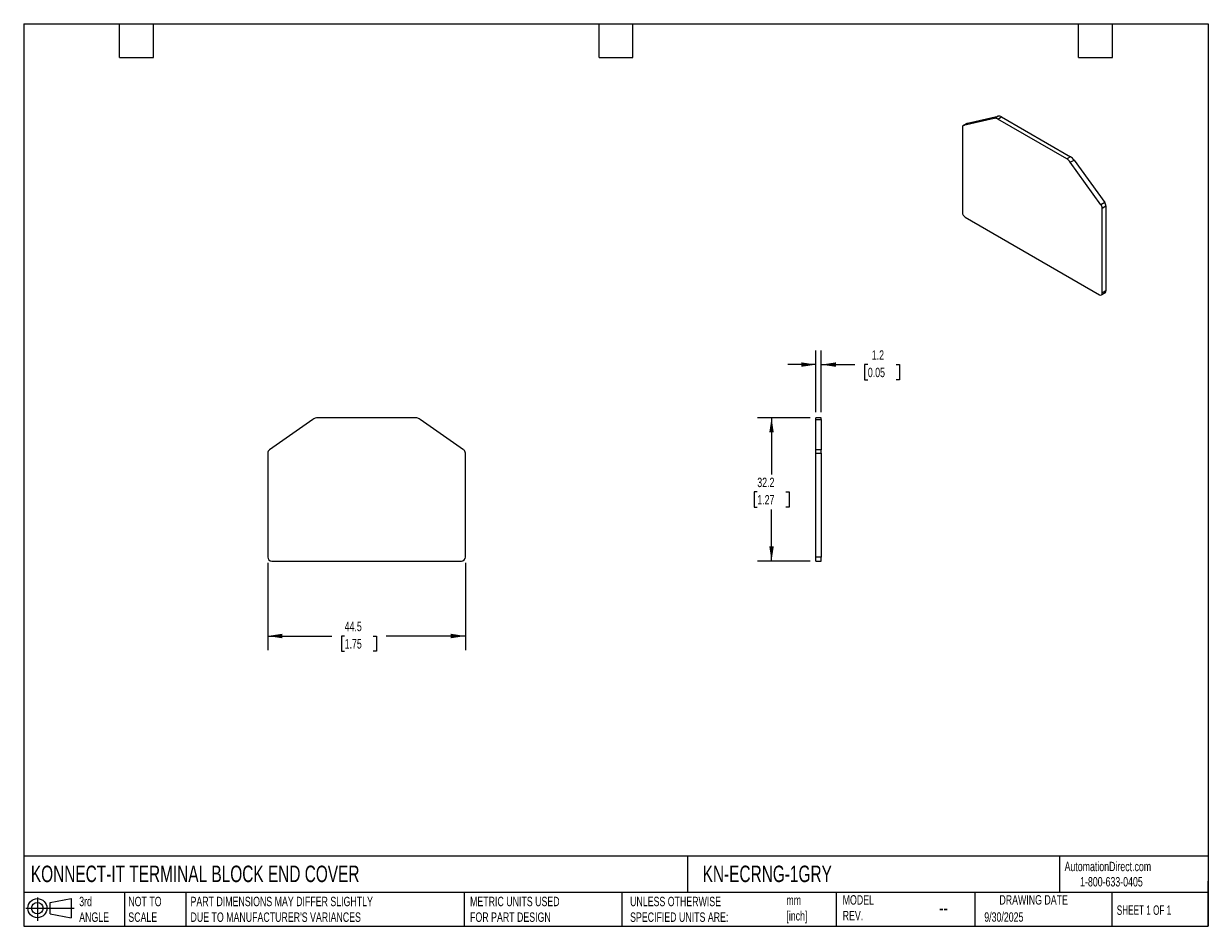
# Model space of a CAD drawing. Header units: millimetres. Extents: x 6 to 273, y 6 to 210.
import ezdxf

# ---------------------------------------------------------------- set-up
doc = ezdxf.new("R2010")
doc.units = ezdxf.units.MM
doc.linetypes.add('SLD-Solid', pattern=[0])
doc.layers.add('DIMENSIONS', color=140, linetype='SLD-Solid', lineweight=25)
doc.layers.add('TEXT', color=140, linetype='SLD-Solid', lineweight=25)
doc.layers.add('SLD-DEFPOINTS', color=7, linetype='Continuous')
doc.styles.add('SLDTEXTSTYLE0', font='TXT', dxfattribs={"width": 0.7})
doc.styles.add('SLDTEXTSTYLE1', font='TXT', dxfattribs={"width": 0.65})
doc.dimstyles.new('SLDDIMSTYLE0', dxfattribs={"dimtxt": 2.158008, "dimasz": 3.302, "dimexe": 0, "dimexo": 0.0625, "dimgap": 0.539502, "dimtad": 0, "dimtih": 1, "dimtoh": 1, "dimdec": 1, "dimrnd": 1e-09, "dimzin": 12, "dimdsep": 46, "dimtxsty": 'SLDTEXTSTYLE0', "dimsah": 1, "dimcen": 0.09, "dimadec": 0, "dimazin": 3, "dimtfac": 1, "dimtdec": 1, "dimtofl": 0, "dimtmove": 0, "dimatfit": 3, "dimfxl": 0, "dimfrac": 2, "dimtolj": 1, "dimtzin": 12, "dimarcsym": 0})
doc.dimstyles.new('SLDDIMSTYLE1', dxfattribs={"dimtxt": 2.158008, "dimasz": 3.302, "dimexe": 0, "dimexo": 0.0625, "dimgap": 0.539502, "dimtad": 0, "dimtih": 1, "dimtoh": 1, "dimdec": 1, "dimrnd": 1e-09, "dimzin": 12, "dimdsep": 46, "dimtxsty": 'SLDTEXTSTYLE0', "dimsah": 1, "dimcen": 0.09, "dimadec": 0, "dimazin": 3, "dimtfac": 1, "dimtdec": 1, "dimtmove": 0, "dimatfit": 0, "dimfxl": 0, "dimfrac": 2, "dimtolj": 1, "dimtzin": 12, "dimarcsym": 0})

# ---------------------------------------------------------------- blocks, each defined once
blk = doc.blocks.new('Block11')
at = {"color": 7, "linetype": 'SLD-Solid', "lineweight": 18}
for p, q in [((0, 2.88), (10.87, 2.88)), ((2.59, 5.31), (2.59, 0)), ((5.48, 4.17), (10.18, 5.03)), ((5.48, 1.6), (5.48, 4.17)), ((10.18, 5.03), (10.18, 0.73)), ((5.48, 1.6), (10.18, 0.73))]:
    blk.add_line(p, q, dxfattribs=at)
for radius in [2.15, 1.29]:
    blk.add_circle((2.59, 2.88), radius, dxfattribs=at)
blk = doc.blocks.new('Block12')
at = {"layer": 'SLD-DEFPOINTS'}
blk.add_blockref('Block11', (0, 0), dxfattribs=at)
blk = doc.blocks.new('_D')
at = {"layer": 'DIMENSIONS'}
for p, q in [((61.29, 88.21), (61.29, 68.53)), ((105.79, 88.21), (105.79, 68.53)), ((61.29, 71.7), (75.69, 71.7)), ((78.61, 71.7), (77.89, 71.7)), ((77.89, 71.7), (77.89, 68.27)), ((85.03, 71.7), (85.75, 71.7)), ((85.75, 71.7), (85.75, 68.27)), ((105.79, 71.7), (87.95, 71.7)), ((77.89, 68.27), (78.61, 68.27)), ((85.75, 68.27), (85.03, 68.27))]:
    blk.add_line(p, q, dxfattribs=at)
for points in [[(61.29, 71.7), (64.59, 71.19), (64.59, 72.21)], [(105.79, 71.7), (102.48, 72.21), (102.48, 71.19)]]:
    blk.add_solid(points, dxfattribs=at)
at = {"layer": 'DIMENSIONS', "char_height": 2.117, "attachment_point": 1, "style": 'SLDTEXTSTYLE0'}
for s, insert in [('44.5', (78.61, 74.91)), ('1.75', (78.61, 71))]:
    blk.add_mtext(s, dxfattribs=dict(at, insert=insert))
blk = doc.blocks.new('_D_1')
at = {"layer": 'DIMENSIONS'}
for p, q in [((183.45, 120.82), (171.54, 120.82)), ((174.72, 120.82), (174.72, 108.04)), ((171.51, 104.13), (170.78, 104.13)), ((170.78, 104.13), (170.78, 100.7)), ((177.92, 104.13), (178.65, 104.13)), ((178.65, 104.13), (178.65, 100.7)), ((170.78, 100.7), (171.51, 100.7)), ((174.72, 88.58), (174.72, 100.22)), ((178.65, 100.7), (177.92, 100.7)), ((183.45, 88.58), (171.54, 88.58))]:
    blk.add_line(p, q, dxfattribs=at)
for points in [[(174.72, 120.82), (174.21, 117.52), (175.22, 117.52)], [(174.72, 88.58), (175.22, 91.88), (174.21, 91.88)]]:
    blk.add_solid(points, dxfattribs=at)
at = {"layer": 'DIMENSIONS', "char_height": 2.117, "attachment_point": 1, "style": 'SLDTEXTSTYLE0'}
for s, insert in [('32.2', (171.51, 107.34)), ('1.27', (171.51, 103.43))]:
    blk.add_mtext(s, dxfattribs=dict(at, insert=insert))
blk = doc.blocks.new('_D_2')
at = {"layer": 'DIMENSIONS'}
for p, q in [((184.72, 122.09), (184.72, 135.98)), ((185.92, 122.09), (185.92, 135.98)), ((184.72, 132.8), (178.37, 132.8)), ((185.92, 132.8), (193.47, 132.8)), ((196.4, 132.8), (195.67, 132.8)), ((195.67, 132.8), (195.67, 129.37)), ((202.81, 132.8), (203.53, 132.8)), ((203.53, 132.8), (203.53, 129.37)), ((195.67, 129.37), (196.4, 129.37)), ((203.53, 129.37), (202.81, 129.37))]:
    blk.add_line(p, q, dxfattribs=at)
for points in [[(184.72, 132.8), (181.41, 133.31), (181.41, 132.3)], [(185.92, 132.8), (189.22, 132.3), (189.22, 133.31)]]:
    blk.add_solid(points, dxfattribs=at)
at = {"layer": 'DIMENSIONS', "char_height": 2.117, "attachment_point": 1, "style": 'SLDTEXTSTYLE0'}
for s, insert in [('1.2', (197.29, 136.02)), ('0.05', (196.4, 132.1))]:
    blk.add_mtext(s, dxfattribs=dict(at, insert=insert))

msp = doc.modelspace()

# ---------------------------------------------------------------- linework, layer by layer
for p, q in [((218.72, 187.1), (217.87, 186.61)), ((224.87, 188.24), (217.96, 186.65)), ((217.96, 186.65), (218.81, 187.14)), ((218.81, 187.14), (225.71, 188.73)), ((225.71, 188.73), (224.87, 188.24)), ((225.64, 188.08), (226.49, 188.57)), ((241.21, 179.09), (225.64, 188.08)), ((226.49, 188.57), (242.05, 179.58)), ((217.69, 186.2), (217.69, 167.08)), ((242.05, 179.58), (241.21, 179.09)), ((241.98, 178.37), (242.82, 178.86)), ((242.82, 178.86), (249.73, 169.28)), ((248.88, 168.79), (241.98, 178.37)), ((249.73, 169.28), (248.88, 168.79)), ((249.15, 168.03), (250, 168.52)), ((249.15, 148.91), (249.15, 168.03)), ((250, 168.52), (250, 149.4)), ((218.32, 165.97), (248.52, 148.54)), ((250, 149.4), (249.15, 148.91)), ((248.97, 148.5), (249.82, 148.99)), ((71.44, 120.47), (61.67, 113.63)), ((94.55, 120.82), (72.53, 120.82)), ((105.4, 113.63), (95.64, 120.47)), ((185.92, 120.82), (184.72, 120.82)), ((184.72, 120.47), (184.72, 120.82)), ((184.72, 120.47), (185.92, 120.47)), ((184.72, 113.63), (184.72, 120.47)), ((185.92, 120.47), (185.92, 120.82)), ((185.92, 120.47), (185.92, 113.63)), ((61.29, 112.9), (61.29, 89.48)), ((105.79, 89.48), (105.79, 112.9)), ((185.92, 113.63), (184.72, 113.63)), ((184.72, 112.9), (184.72, 113.63)), ((184.72, 112.9), (185.92, 112.9)), ((184.72, 89.48), (184.72, 112.9)), ((185.92, 112.9), (185.92, 113.63)), ((185.92, 112.9), (185.92, 89.48)), ((62.19, 88.58), (104.89, 88.58)), ((185.92, 89.48), (184.72, 89.48)), ((184.72, 88.58), (184.72, 89.48)), ((184.72, 88.58), (185.92, 88.58)), ((185.92, 88.58), (185.92, 89.48))]:
    msp.add_line(p, q)
at = {"flags": 128}
msp.add_lwpolyline([(218.81, 187.14), (218.75, 187.11), (218.72, 187.1)], dxfattribs=at)
for centre, radius, start, end in [((225.04, 187.17), 1.09, 56.6986, 99.2317), ((225.89, 187.66), 1.09, 56.6986, 99.2317), ((218.09, 186.26), 0.41, 109.1554, 188.1293), ((239.87, 176.9), 2.57, 34.8517, 58.6072), ((240.71, 177.39), 2.57, 34.8517, 58.6072), ((247.8, 167.98), 1.36, 2.4439, 36.9213), ((248.64, 168.47), 1.36, 2.4439, 36.9213), ((219.07, 167.14), 1.38, 182.6054, 237.3946), ((249.56, 149.35), 0.444, 305.0134, 6.2987), ((248.77, 148.85), 0.393, 230.7967, 9.214), ((72.53, 118.92), 1.9, 90, 125), ((94.55, 118.92), 1.9, 55, 90), ((62.19, 112.9), 0.9, 125, 180), ((104.89, 112.9), 0.9, 360, 55), ((62.19, 89.48), 0.9, 180, 270), ((104.89, 89.48), 0.9, 270, 360)]:
    msp.add_arc(centre, radius, start, end)
at = {"layer": 'TEXT'}
for p, q in [((6.35, 209.55), (273.05, 209.55)), ((6.35, 209.55), (6.35, 6.35)), ((27.94, 201.93), (27.94, 209.55)), ((35.56, 201.93), (35.56, 209.55)), ((135.89, 201.93), (135.89, 209.55)), ((143.51, 201.93), (143.51, 209.55)), ((243.84, 201.93), (243.84, 209.55)), ((251.46, 201.93), (251.46, 209.55)), ((273.05, 209.55), (273.05, 6.35)), ((27.94, 201.93), (35.56, 201.93)), ((135.89, 201.93), (143.51, 201.93)), ((243.84, 201.93), (251.46, 201.93)), ((273.05, 22.13), (6.35, 22.13)), ((155.76, 22.13), (155.76, 13.97)), ((239.58, 22.13), (239.58, 13.97)), ((273.05, 6.35), (273.05, 16.51)), ((273.05, 13.97), (6.35, 13.97)), ((29.04, 13.97), (29.04, 6.35)), ((42.84, 13.97), (42.84, 6.35)), ((105.48, 13.97), (105.48, 6.35)), ((141, 13.97), (141, 6.35)), ((189.3, 13.97), (189.3, 6.35)), ((220.47, 13.97), (220.47, 6.35)), ((251.35, 13.97), (251.35, 6.35)), ((6.35, 6.35), (273.05, 6.35))]:
    msp.add_line(p, q, dxfattribs=at)

# ---------------------------------------------------------------- block references
at = {"layer": 'SLD-DEFPOINTS'}
msp.add_blockref('Block12', (6.84, 7.55), dxfattribs=at)

# ---------------------------------------------------------------- texts
at = {"layer": 'TEXT'}
for s, insert, char_height, attachment_point, style in [('KONNECT-IT TERMINAL BLOCK END COVER', (7.97, 20.01), 3.7042, 1, 'SLDTEXTSTYLE0'), ('KN-ECRNG-1GRY', (159.21, 20.01), 3.7042, 1, 'SLDTEXTSTYLE0'), ('AutomationDirect.com', (240.69, 20.88), 2.1167, 1, 'SLDTEXTSTYLE0'), ('1-800-633-0405', (244.19, 17.44), 2.1167, 1, 'SLDTEXTSTYLE0'), ('MODEL ^JREV.', (190.73, 13.36), 2.1167, 1, 'SLDTEXTSTYLE0'), ('DRAWING DATE', (233.73, 13.36), 2.1167, 2, 'SLDTEXTSTYLE0'), ('3rd^JANGLE', (18.85, 13), 2.117, 1, 'SLDTEXTSTYLE0'), ('NOT TO^JSCALE', (29.91, 13), 2.1167, 1, 'SLDTEXTSTYLE0'), ("PART DIMENSIONS MAY DIFFER SLIGHTLY ^JDUE TO MANUFACTURER'S VARIANCES", (43.91, 13), 2.1167, 1, 'SLDTEXTSTYLE0'), ('METRIC UNITS USED ^JFOR PART DESIGN', (106.85, 13), 2.1167, 1, 'SLDTEXTSTYLE0'), ('UNLESS OTHERWISE ^JSPECIFIED UNITS ARE:', (142.87, 13), 2.1167, 1, 'SLDTEXTSTYLE0'), ('mm^J[inch]', (178.06, 13.3), 2.117, 1, 'SLDTEXTSTYLE0'), ('SHEET 1 OF 1', (252.44, 11.05), 2.1167, 1, 'SLDTEXTSTYLE1'), ('--', (212.43, 12.11), 3.175, 1, 'SLDTEXTSTYLE0'), ('9/30/2025', (222.61, 9.5), 2.117, 1, 'SLDTEXTSTYLE0')]:
    msp.add_mtext(s, dxfattribs=dict(at, insert=insert, char_height=char_height, attachment_point=attachment_point, style=style))

# ---------------------------------------------------------------- dimensions: what is measured, and where the dimension line sits
at = {"layer": 'DIMENSIONS'}
dim = msp.add_linear_dim(base=(184.72, 132.8), p1=(185.92, 120.82), p2=(184.72, 120.82), dimstyle='SLDDIMSTYLE1', dxfattribs=at)
dim.commit()
dim.dimension.update_dxf_attribs({"geometry": '_D_2', "text_midpoint": (199.6, 132.8), "dimtype": 160})
for base, p1, p2, angle, picture, middle in [((174.72, 88.58), (184.72, 120.82), (184.72, 88.58), 90, '_D_1', (174.72, 104.13)), ((61.29, 71.7), (105.79, 89.48), (61.29, 89.48), 360, '_D', (81.82, 71.7))]:
    dim = msp.add_linear_dim(base=base, p1=p1, p2=p2, angle=angle, dimstyle='SLDDIMSTYLE0', dxfattribs=at)
    dim.commit()
    dim.dimension.update_dxf_attribs({"geometry": picture, "text_midpoint": middle, "dimtype": 160})

doc.saveas('drawing.dxf')
